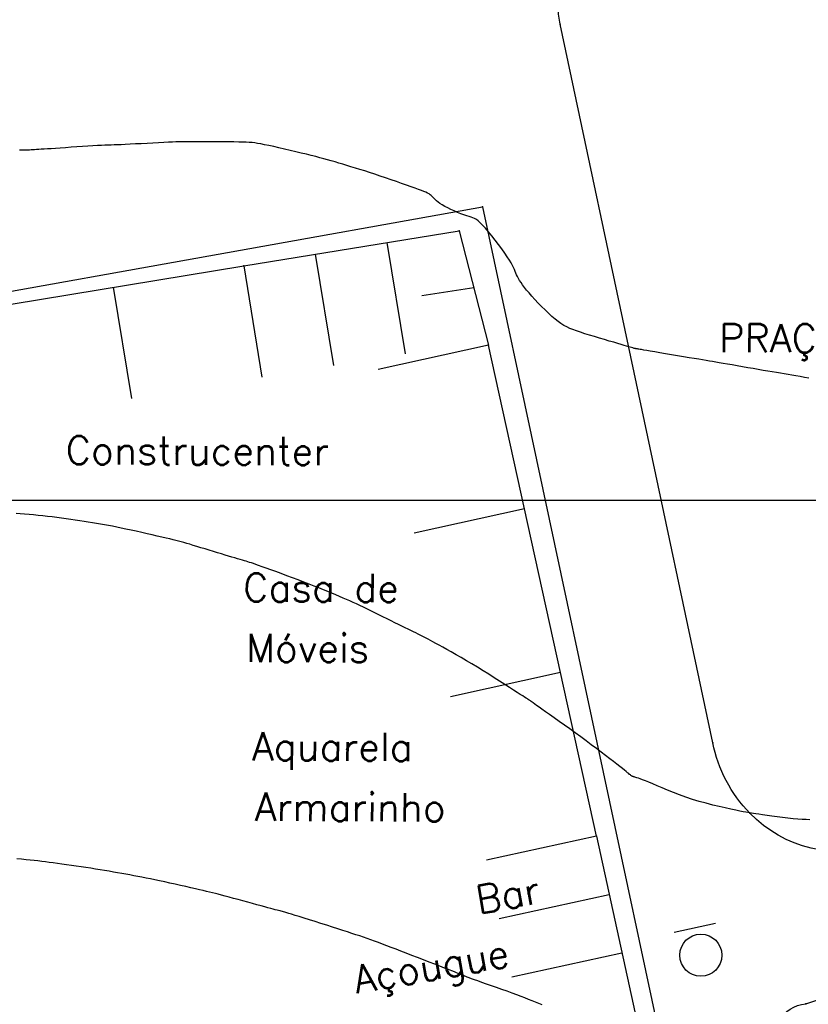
# Model space of a CAD drawing. Header units: millimetres. Extents: x 196436 to 199900, y 8705373 to 8708636.
# Tile 106 of 241: x 197902 to 197958, y 8706764 to 8706834. Entities that reach past the tile are written whole.
import ezdxf
from ezdxf.enums import TextEntityAlignment as Align

# ---------------------------------------------------------------- set-up
doc = ezdxf.new("R2010")
doc.units = ezdxf.units.MM
doc.header["$LTSCALE"] = 5
for name, color, linetype in [('$CURVAS1', 30, 'Continuous'), ('$CURVAS2', 40, 'Continuous'), ('CASA', 6, 'Continuous'), ('MALHA', 9, 'Continuous'), ('MEIO-FIO', 7, 'Continuous'), ('PL', 23, 'Continuous'), ('TEXTO', 2, 'Continuous')]:
    doc.layers.add(name, color=color, linetype=linetype)
doc.styles.add('GEOSIS', font='ROMANS.SHX')

# ---------------------------------------------------------------- blocks, each defined once
blk = doc.blocks.new('C')
at = {"layer": 'CASA'}
blk.add_lwpolyline([(0, 0), (0, 8)], dxfattribs=at)
blk = doc.blocks.new('PL')
at = {"layer": 'PL'}
blk.add_line((2.006, 1.493), (2.006, -1.493), dxfattribs=at)
blk.add_circle((0, 0), 1.495, dxfattribs=at)

msp = doc.modelspace()

# ---------------------------------------------------------------- linework, layer by layer
at = {"layer": '$CURVAS1'}
msp.add_polyline3d([(197958.143, 8706777.32, 690), (197957.884, 8706777.328, 690), (197957.606, 8706777.341, 690), (197957.3, 8706777.363, 690), (197956.959, 8706777.394, 690), (197956.593, 8706777.433, 690), (197956.213, 8706777.478, 690), (197955.832, 8706777.526, 690), (197955.462, 8706777.574, 690), (197955.114, 8706777.622, 690), (197954.8, 8706777.665, 690), (197954.534, 8706777.703, 690), (197954.322, 8706777.733, 690), (197954.154, 8706777.757, 690), (197954.014, 8706777.778, 690), (197953.886, 8706777.8, 690), (197953.755, 8706777.823, 690), (197953.606, 8706777.852, 690), (197953.423, 8706777.888, 690), (197953.191, 8706777.935, 690), (197952.897, 8706777.995, 690), (197952.549, 8706778.068, 690), (197952.154, 8706778.153, 690), (197951.723, 8706778.251, 690), (197951.266, 8706778.362, 690), (197950.791, 8706778.484, 690), (197950.309, 8706778.617, 690), (197949.829, 8706778.763, 690), (197949.359, 8706778.918, 690), (197948.904, 8706779.081, 690), (197948.47, 8706779.247, 690), (197948.058, 8706779.412, 690), (197947.674, 8706779.571, 690), (197947.32, 8706779.721, 690), (197947.002, 8706779.858, 690), (197946.723, 8706779.977, 690), (197946.486, 8706780.076, 690), (197946.288, 8706780.155, 690), (197946.124, 8706780.217, 690), (197945.991, 8706780.265, 690), (197945.885, 8706780.301, 690), (197945.801, 8706780.327, 690), (197945.735, 8706780.346, 690), (197945.683, 8706780.359, 690), (197945.642, 8706780.37, 690), (197945.608, 8706780.379, 690), (197945.579, 8706780.389, 690), (197945.552, 8706780.4, 690), (197945.525, 8706780.415, 690), (197945.496, 8706780.434, 690), (197945.462, 8706780.46, 690), (197945.42, 8706780.493, 690), (197945.368, 8706780.536, 690), (197945.303, 8706780.59, 690), (197945.221, 8706780.657, 690), (197945.121, 8706780.739, 690), (197944.999, 8706780.837, 690), (197944.851, 8706780.955, 690), (197944.676, 8706781.094, 690), (197944.471, 8706781.255, 690), (197944.232, 8706781.44, 690), (197943.963, 8706781.648, 690), (197943.667, 8706781.874, 690), (197943.347, 8706782.117, 690), (197943.006, 8706782.373, 690), (197942.649, 8706782.64, 690), (197942.277, 8706782.915, 690), (197941.895, 8706783.196, 690), (197941.507, 8706783.479, 690), (197941.118, 8706783.759, 690), (197940.735, 8706784.034, 690), (197940.365, 8706784.298, 690), (197940.015, 8706784.548, 690), (197939.69, 8706784.778, 690), (197939.398, 8706784.985, 690), (197939.146, 8706785.164, 690), (197938.938, 8706785.312, 690), (197938.769, 8706785.432, 690), (197938.636, 8706785.527, 690), (197938.53, 8706785.603, 690), (197938.448, 8706785.662, 690), (197938.383, 8706785.708, 690), (197938.329, 8706785.746, 690), (197938.281, 8706785.779, 690), (197938.232, 8706785.812, 690), (197938.177, 8706785.848, 690), (197938.11, 8706785.89, 690), (197938.026, 8706785.944, 690), (197937.918, 8706786.013, 690), (197937.78, 8706786.101, 690), (197937.608, 8706786.212, 690), (197937.394, 8706786.35, 690), (197937.135, 8706786.517, 690), (197936.837, 8706786.71, 690), (197936.504, 8706786.924, 690), (197936.145, 8706787.154, 690), (197935.765, 8706787.395, 690), (197935.371, 8706787.643, 690), (197934.97, 8706787.892, 690), (197934.568, 8706788.138, 690), (197934.171, 8706788.376, 690), (197933.783, 8706788.605, 690), (197933.409, 8706788.823, 690), (197933.05, 8706789.029, 690), (197932.711, 8706789.222, 690), (197932.394, 8706789.399, 690), (197932.104, 8706789.561, 690), (197931.843, 8706789.706, 690), (197931.614, 8706789.833, 690), (197931.413, 8706789.943, 690), (197931.235, 8706790.041, 690), (197931.074, 8706790.128, 690), (197930.925, 8706790.207, 690), (197930.784, 8706790.281, 690), (197930.645, 8706790.352, 690), (197930.503, 8706790.423, 690), (197930.354, 8706790.497, 690), (197930.195, 8706790.574, 690), (197930.025, 8706790.657, 690), (197929.844, 8706790.744, 690), (197929.649, 8706790.838, 690), (197929.44, 8706790.94, 690), (197929.215, 8706791.049, 690), (197928.974, 8706791.168, 690), (197928.715, 8706791.296, 690), (197928.441, 8706791.433, 690), (197928.158, 8706791.574, 690), (197927.869, 8706791.718, 690), (197927.578, 8706791.863, 690), (197927.289, 8706792.006, 690), (197927.006, 8706792.145, 690), (197926.734, 8706792.278, 690), (197926.475, 8706792.402, 690), (197926.227, 8706792.518, 690), (197925.987, 8706792.629, 690), (197925.751, 8706792.736, 690), (197925.516, 8706792.841, 690), (197925.279, 8706792.945, 690), (197925.036, 8706793.05, 690), (197924.784, 8706793.158, 690), (197924.52, 8706793.271, 690), (197924.242, 8706793.387, 690), (197923.951, 8706793.508, 690), (197923.645, 8706793.634, 690), (197923.322, 8706793.765, 690), (197922.983, 8706793.9, 690), (197922.627, 8706794.04, 690), (197922.252, 8706794.185, 690), (197921.859, 8706794.334, 690), (197921.455, 8706794.486, 690), (197921.049, 8706794.636, 690), (197920.649, 8706794.783, 690), (197920.265, 8706794.923, 690), (197919.904, 8706795.054, 690), (197919.575, 8706795.173, 690), (197919.286, 8706795.276, 690), (197919.044, 8706795.363, 690), (197918.843, 8706795.434, 690), (197918.675, 8706795.493, 690), (197918.531, 8706795.542, 690), (197918.404, 8706795.584, 690), (197918.284, 8706795.623, 690), (197918.164, 8706795.66, 690), (197918.036, 8706795.698, 690), (197917.892, 8706795.741, 690), (197917.731, 8706795.788, 690), (197917.554, 8706795.84, 690), (197917.359, 8706795.897, 690), (197917.148, 8706795.96, 690), (197916.919, 8706796.027, 690), (197916.673, 8706796.1, 690), (197916.41, 8706796.179, 690), (197916.13, 8706796.264, 690), (197915.839, 8706796.353, 690), (197915.542, 8706796.444, 690), (197915.245, 8706796.535, 690), (197914.952, 8706796.624, 690), (197914.671, 8706796.71, 690), (197914.405, 8706796.79, 690), (197914.162, 8706796.863, 690), (197913.945, 8706796.927, 690), (197913.746, 8706796.984, 690), (197913.558, 8706797.036, 690), (197913.373, 8706797.085, 690), (197913.181, 8706797.135, 690), (197912.975, 8706797.186, 690), (197912.745, 8706797.241, 690), (197912.484, 8706797.303, 690), (197912.186, 8706797.374, 690), (197911.855, 8706797.451, 690), (197911.5, 8706797.533, 690), (197911.129, 8706797.618, 690), (197910.749, 8706797.704, 690), (197910.368, 8706797.789, 690), (197909.994, 8706797.871, 690), (197909.636, 8706797.949, 690), (197909.298, 8706798.019, 690), (197908.98, 8706798.084, 690), (197908.676, 8706798.143, 690), (197908.384, 8706798.198, 690), (197908.1, 8706798.25, 690), (197907.819, 8706798.3, 690), (197907.537, 8706798.348, 690), (197907.251, 8706798.396, 690), (197906.959, 8706798.444, 690), (197906.658, 8706798.492, 690), (197906.351, 8706798.54, 690), (197906.038, 8706798.587, 690), (197905.719, 8706798.634, 690), (197905.396, 8706798.679, 690), (197905.069, 8706798.723, 690), (197904.738, 8706798.766, 690), (197904.404, 8706798.806, 690), (197904.07, 8706798.844, 690), (197903.736, 8706798.881, 690), (197903.405, 8706798.915, 690), (197903.077, 8706798.947, 690), (197902.756, 8706798.978, 690), (197902.441, 8706799.006, 690), (197902.136, 8706799.033, 690), (197901.841, 8706799.058, 690)], dxfattribs=at)
at = {"layer": '$CURVAS2'}
for points in [[(197958.08, 8706808.654, 689), (197957.767, 8706808.709, 689), (197957.463, 8706808.762, 689), (197957.17, 8706808.813, 689), (197956.886, 8706808.861, 689), (197956.61, 8706808.908, 689), (197956.336, 8706808.953, 689), (197956.06, 8706808.999, 689), (197955.777, 8706809.046, 689), (197955.483, 8706809.096, 689), (197955.173, 8706809.148, 689), (197954.844, 8706809.204, 689), (197954.492, 8706809.265, 689), (197954.124, 8706809.33, 689), (197953.746, 8706809.396, 689), (197953.368, 8706809.463, 689), (197952.996, 8706809.529, 689), (197952.638, 8706809.592, 689), (197952.303, 8706809.65, 689), (197951.997, 8706809.704, 689), (197951.726, 8706809.75, 689), (197951.482, 8706809.791, 689), (197951.253, 8706809.829, 689), (197951.029, 8706809.866, 689), (197950.798, 8706809.904, 689), (197950.549, 8706809.944, 689), (197950.273, 8706809.99, 689), (197949.956, 8706810.043, 689), (197949.593, 8706810.104, 689), (197949.194, 8706810.171, 689), (197948.773, 8706810.243, 689), (197948.344, 8706810.316, 689), (197947.921, 8706810.388, 689), (197947.519, 8706810.456, 689), (197947.152, 8706810.519, 689), (197946.835, 8706810.573, 689), (197946.577, 8706810.617, 689), (197946.375, 8706810.651, 689), (197946.221, 8706810.677, 689), (197946.108, 8706810.696, 689), (197946.027, 8706810.709, 689), (197945.972, 8706810.718, 689), (197945.935, 8706810.723, 689), (197945.907, 8706810.727, 689), (197945.883, 8706810.73, 689), (197945.86, 8706810.734, 689), (197945.836, 8706810.737, 689), (197945.81, 8706810.742, 689), (197945.779, 8706810.749, 689), (197945.743, 8706810.757, 689), (197945.701, 8706810.769, 689), (197945.649, 8706810.783, 689), (197945.587, 8706810.801, 689), (197945.511, 8706810.824, 689), (197945.416, 8706810.852, 689), (197945.3, 8706810.888, 689), (197945.157, 8706810.93, 689), (197944.984, 8706810.982, 689), (197944.776, 8706811.043, 689), (197944.531, 8706811.114, 689), (197944.245, 8706811.197, 689), (197943.927, 8706811.289, 689), (197943.586, 8706811.388, 689), (197943.231, 8706811.491, 689), (197942.873, 8706811.598, 689), (197942.521, 8706811.704, 689), (197942.184, 8706811.808, 689), (197941.873, 8706811.908, 689), (197941.594, 8706812.003, 689), (197941.343, 8706812.095, 689), (197941.114, 8706812.189, 689), (197940.901, 8706812.29, 689), (197940.698, 8706812.401, 689), (197940.497, 8706812.528, 689), (197940.293, 8706812.673, 689), (197940.08, 8706812.843, 689), (197939.852, 8706813.039, 689), (197939.613, 8706813.257, 689), (197939.368, 8706813.492, 689), (197939.122, 8706813.736, 689), (197938.881, 8706813.985, 689), (197938.649, 8706814.232, 689), (197938.431, 8706814.472, 689), (197938.233, 8706814.699, 689), (197938.058, 8706814.907, 689), (197937.906, 8706815.097, 689), (197937.775, 8706815.273, 689), (197937.662, 8706815.434, 689), (197937.565, 8706815.584, 689), (197937.482, 8706815.724, 689), (197937.411, 8706815.856, 689), (197937.35, 8706815.982, 689), (197937.296, 8706816.104, 689), (197937.245, 8706816.227, 689), (197937.191, 8706816.357, 689), (197937.128, 8706816.497, 689), (197937.052, 8706816.653, 689), (197936.957, 8706816.83, 689), (197936.837, 8706817.033, 689), (197936.687, 8706817.267, 689), (197936.505, 8706817.534, 689), (197936.296, 8706817.826, 689), (197936.068, 8706818.133, 689), (197935.83, 8706818.444, 689), (197935.59, 8706818.747, 689), (197935.356, 8706819.032, 689), (197935.136, 8706819.289, 689), (197934.938, 8706819.507, 689), (197934.769, 8706819.678, 689), (197934.623, 8706819.807, 689), (197934.492, 8706819.903, 689), (197934.369, 8706819.973, 689), (197934.247, 8706820.027, 689), (197934.118, 8706820.073, 689), (197933.974, 8706820.118, 689), (197933.807, 8706820.172, 689), (197933.613, 8706820.24, 689), (197933.397, 8706820.322, 689), (197933.166, 8706820.415, 689), (197932.929, 8706820.517, 689), (197932.692, 8706820.624, 689), (197932.464, 8706820.734, 689), (197932.253, 8706820.843, 689), (197932.066, 8706820.951, 689), (197931.909, 8706821.053, 689), (197931.779, 8706821.149, 689), (197931.671, 8706821.24, 689), (197931.581, 8706821.326, 689), (197931.503, 8706821.406, 689), (197931.433, 8706821.481, 689), (197931.366, 8706821.551, 689), (197931.298, 8706821.615, 689), (197931.223, 8706821.674, 689), (197931.137, 8706821.73, 689), (197931.036, 8706821.785, 689), (197930.915, 8706821.842, 689), (197930.769, 8706821.904, 689), (197930.595, 8706821.972, 689), (197930.388, 8706822.049, 689), (197930.143, 8706822.138, 689), (197929.858, 8706822.24, 689), (197929.538, 8706822.353, 689), (197929.191, 8706822.474, 689), (197928.823, 8706822.602, 689), (197928.441, 8706822.733, 689), (197928.054, 8706822.866, 689), (197927.667, 8706822.996, 689), (197927.288, 8706823.122, 689), (197926.922, 8706823.242, 689), (197926.571, 8706823.355, 689), (197926.234, 8706823.463, 689), (197925.91, 8706823.564, 689), (197925.599, 8706823.661, 689), (197925.299, 8706823.752, 689), (197925.011, 8706823.838, 689), (197924.733, 8706823.921, 689), (197924.465, 8706824, 689), (197924.202, 8706824.076, 689), (197923.938, 8706824.15, 689), (197923.669, 8706824.224, 689), (197923.39, 8706824.3, 689), (197923.096, 8706824.377, 689), (197922.781, 8706824.457, 689), (197922.44, 8706824.541, 689), (197922.072, 8706824.631, 689), (197921.682, 8706824.724, 689), (197921.282, 8706824.817, 689), (197920.881, 8706824.91, 689), (197920.489, 8706824.999, 689), (197920.115, 8706825.081, 689), (197919.771, 8706825.156, 689), (197919.465, 8706825.221, 689), (197919.203, 8706825.273, 689), (197918.977, 8706825.314, 689), (197918.773, 8706825.345, 689), (197918.578, 8706825.369, 689), (197918.379, 8706825.385, 689), (197918.164, 8706825.397, 689), (197917.919, 8706825.404, 689), (197917.63, 8706825.41, 689), (197917.29, 8706825.414, 689), (197916.908, 8706825.418, 689), (197916.499, 8706825.421, 689), (197916.075, 8706825.424, 689), (197915.652, 8706825.426, 689), (197915.242, 8706825.428, 689), (197914.862, 8706825.43, 689), (197914.523, 8706825.431, 689), (197914.237, 8706825.433, 689), (197913.993, 8706825.433, 689), (197913.777, 8706825.432, 689), (197913.577, 8706825.43, 689), (197913.378, 8706825.426, 689), (197913.166, 8706825.419, 689), (197912.927, 8706825.409, 689), (197912.647, 8706825.396, 689), (197912.318, 8706825.379, 689), (197911.947, 8706825.359, 689), (197911.549, 8706825.337, 689), (197911.135, 8706825.314, 689), (197910.719, 8706825.292, 689), (197910.314, 8706825.27, 689), (197909.933, 8706825.25, 689), (197909.589, 8706825.234, 689), (197909.292, 8706825.222, 689), (197909.033, 8706825.212, 689), (197908.8, 8706825.205, 689), (197908.582, 8706825.198, 689), (197908.365, 8706825.191, 689), (197908.139, 8706825.182, 689), (197907.89, 8706825.172, 689), (197907.608, 8706825.157, 689), (197907.283, 8706825.138, 689), (197906.923, 8706825.115, 689), (197906.539, 8706825.09, 689), (197906.141, 8706825.063, 689), (197905.74, 8706825.035, 689), (197905.348, 8706825.008, 689), (197904.975, 8706824.982, 689), (197904.632, 8706824.959, 689), (197904.328, 8706824.938, 689), (197904.061, 8706824.921, 689), (197903.827, 8706824.907, 689), (197903.622, 8706824.894, 689), (197903.443, 8706824.883, 689), (197903.285, 8706824.873, 689), (197903.146, 8706824.864, 689), (197903.02, 8706824.856, 689), (197902.904, 8706824.847, 689), (197902.792, 8706824.839, 689), (197902.678, 8706824.832, 689), (197902.555, 8706824.827, 689), (197902.418, 8706824.826, 689), (197902.259, 8706824.828, 689), (197902.074, 8706824.835, 689)], [(197939.164, 8706764.177, 691), (197938.923, 8706764.278, 691), (197938.686, 8706764.376, 691), (197938.448, 8706764.474, 691), (197938.202, 8706764.572, 691), (197937.942, 8706764.674, 691), (197937.663, 8706764.781, 691), (197937.358, 8706764.895, 691), (197937.024, 8706765.018, 691), (197936.668, 8706765.146, 691), (197936.299, 8706765.278, 691), (197935.928, 8706765.41, 691), (197935.563, 8706765.538, 691), (197935.215, 8706765.661, 691), (197934.893, 8706765.774, 691), (197934.606, 8706765.876, 691), (197934.363, 8706765.963, 691), (197934.159, 8706766.036, 691), (197933.991, 8706766.097, 691), (197933.853, 8706766.149, 691), (197933.74, 8706766.192, 691), (197933.647, 8706766.228, 691), (197933.57, 8706766.259, 691), (197933.503, 8706766.286, 691), (197933.441, 8706766.312, 691), (197933.376, 8706766.339, 691), (197933.302, 8706766.37, 691), (197933.211, 8706766.408, 691), (197933.095, 8706766.455, 691), (197932.946, 8706766.515, 691), (197932.758, 8706766.589, 691), (197932.523, 8706766.682, 691), (197932.236, 8706766.795, 691), (197931.904, 8706766.924, 691), (197931.537, 8706767.067, 691), (197931.145, 8706767.219, 691), (197930.737, 8706767.377, 691), (197930.324, 8706767.537, 691), (197929.914, 8706767.695, 691), (197929.519, 8706767.848, 691), (197929.145, 8706767.992, 691), (197928.793, 8706768.127, 691), (197928.46, 8706768.255, 691), (197928.144, 8706768.375, 691), (197927.843, 8706768.488, 691), (197927.556, 8706768.595, 691), (197927.278, 8706768.697, 691), (197927.01, 8706768.795, 691), (197926.747, 8706768.888, 691), (197926.486, 8706768.98, 691), (197926.222, 8706769.071, 691), (197925.949, 8706769.162, 691), (197925.663, 8706769.257, 691), (197925.359, 8706769.356, 691), (197925.032, 8706769.462, 691), (197924.677, 8706769.576, 691), (197924.292, 8706769.698, 691), (197923.886, 8706769.827, 691), (197923.47, 8706769.958, 691), (197923.055, 8706770.089, 691), (197922.652, 8706770.215, 691), (197922.273, 8706770.333, 691), (197921.93, 8706770.44, 691), (197921.632, 8706770.533, 691), (197921.388, 8706770.608, 691), (197921.194, 8706770.668, 691), (197921.039, 8706770.715, 691), (197920.916, 8706770.751, 691), (197920.816, 8706770.78, 691), (197920.729, 8706770.804, 691), (197920.648, 8706770.826, 691), (197920.563, 8706770.848, 691), (197920.466, 8706770.873, 691), (197920.355, 8706770.902, 691), (197920.226, 8706770.936, 691), (197920.077, 8706770.975, 691), (197919.904, 8706771.021, 691), (197919.706, 8706771.074, 691), (197919.478, 8706771.135, 691), (197919.219, 8706771.205, 691), (197918.928, 8706771.284, 691), (197918.612, 8706771.371, 691), (197918.278, 8706771.462, 691), (197917.937, 8706771.555, 691), (197917.597, 8706771.648, 691), (197917.265, 8706771.738, 691), (197916.952, 8706771.824, 691), (197916.666, 8706771.901, 691), (197916.413, 8706771.969, 691), (197916.186, 8706772.029, 691), (197915.976, 8706772.084, 691), (197915.774, 8706772.135, 691), (197915.57, 8706772.185, 691), (197915.356, 8706772.236, 691), (197915.122, 8706772.291, 691), (197914.859, 8706772.352, 691), (197914.561, 8706772.42, 691), (197914.231, 8706772.495, 691), (197913.878, 8706772.574, 691), (197913.51, 8706772.656, 691), (197913.132, 8706772.74, 691), (197912.754, 8706772.822, 691), (197912.382, 8706772.903, 691), (197912.024, 8706772.98, 691), (197911.686, 8706773.051, 691), (197911.366, 8706773.117, 691), (197911.06, 8706773.18, 691), (197910.765, 8706773.238, 691), (197910.478, 8706773.294, 691), (197910.195, 8706773.348, 691), (197909.913, 8706773.401, 691), (197909.629, 8706773.453, 691), (197909.339, 8706773.504, 691), (197909.042, 8706773.556, 691), (197908.74, 8706773.608, 691), (197908.432, 8706773.661, 691), (197908.117, 8706773.713, 691), (197907.795, 8706773.765, 691), (197907.467, 8706773.818, 691), (197907.133, 8706773.87, 691), (197906.792, 8706773.923, 691), (197906.448, 8706773.975, 691), (197906.103, 8706774.026, 691), (197905.761, 8706774.076, 691), (197905.424, 8706774.125, 691), (197905.096, 8706774.171, 691), (197904.78, 8706774.215, 691), (197904.478, 8706774.256, 691), (197904.193, 8706774.294, 691), (197903.92, 8706774.329, 691), (197903.654, 8706774.362, 691), (197903.389, 8706774.394, 691), (197903.12, 8706774.424, 691), (197902.841, 8706774.454, 691), (197902.547, 8706774.484, 691), (197902.232, 8706774.514, 691), (197901.893, 8706774.546, 691)]]:
    msp.add_polyline3d(points, dxfattribs=at)
at = {"layer": 'CASA'}
for points in [[(197917.99, 8706816.616), (197933.262, 8706819.117)], [(197933.262, 8706819.117), (197935.348, 8706810.99)], [(197899.464, 8706813.584), (197917.99, 8706816.616)], [(197917.99, 8706816.616), (197919.282, 8706808.721)], [(197908.727, 8706815.1), (197910.019, 8706807.205)], [(197934.305, 8706815.053), (197930.628, 8706814.5)], [(197943.015, 8706776.162), (197935.348, 8706810.99)], [(197943.015, 8706776.162), (197946.631, 8706759.569)]]:
    msp.add_lwpolyline(points, dxfattribs=at)
for p in [(197933.263, 8706819.117, 689.171), (197917.99, 8706816.616, 689.37), (197935.349, 8706810.99, 689.263), (197943.016, 8706776.162, 690.202)]:
    msp.add_point(p, dxfattribs=at)
at = {"layer": 'MALHA'}
msp.add_line((196441.61, 8706800), (199000, 8706800), dxfattribs=at)
msp.add_line((196441.61, 8706800), (199000, 8706800), dxfattribs=at)
at = {"layer": 'MEIO-FIO'}
for points in [[(197945.625, 8706842.489), (197965.591, 8706850.152, -0.396923), (197975.055, 8706846.27), (197995.732, 8706796.158, -0.438573), (197990.55, 8706785.015), (197963.237, 8706775.549, -0.291916), (197953.897, 8706777.78, -0.142582), (197951.26, 8706782.782), (197940.436, 8706833.771, -0.391402), (197945.625, 8706842.489, 7.709269)], [(197897.404, 8706814.084), (197934.922, 8706820.803), (197947.77, 8706760.644, -0.375575), (197945.733, 8706756.987), (197922.86, 8706752.595), (197890.831, 8706747.432), (197767.159, 8706735.335)], [(197957.862, 8706764.264), (198003.361, 8706779.672), (198015.579, 8706748.382, -0.481701), (198014.304, 8706746.184), (197963.882, 8706733.383, -0.379896), (197961.479, 8706734.626), (197955.476, 8706760.839, -0.442774), (197957.862, 8706764.264, 1.698205)]]:
    msp.add_lwpolyline(points, format="xyb", dxfattribs=at)
for p in [(197940.437, 8706833.772, 688.617), (197934.923, 8706820.804, 688.842), (197951.261, 8706782.782, 689.76), (197953.898, 8706777.78, 690.001), (197957.863, 8706764.264, 690.56)]:
    msp.add_point(p, dxfattribs=at)

# ---------------------------------------------------------------- block references
at = {"layer": 'CASA'}
for p, rotation in [((197929.464, 8706810.389), 9.300008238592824), ((197924.373, 8706809.555), 9.300008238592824), ((197935.348, 8706810.99), 102.4148379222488), ((197937.904, 8706799.381), 102.4148379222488), ((197940.46, 8706787.771), 102.4148379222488), ((197943.015, 8706776.162), 102.4148379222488), ((197936.103, 8706770.311), 282.293987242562), ((197937.007, 8706766.162), 282.293987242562)]:
    msp.add_blockref('C', p, dxfattribs=dict(at, rotation=rotation))
at = {"layer": 'PL', "rotation": 102.2673697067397}
msp.add_blockref('PL', (197950.418, 8706767.704), dxfattribs=at)

# ---------------------------------------------------------------- texts
at = {"layer": 'TEXTO', "style": 'GEOSIS'}
for s, rotation, p in [('PRAÇA DA', 359.749, (197951.708, 8706809.91)), ('PRAÇA DA', 359.749, (197951.708, 8706809.91)), ('Construcenter', 359.749, (197905.346, 8706801.946)), ('Casa de', 359.749, (197917.934, 8706792.199)), ('Móveis', 359.749, (197918.141, 8706787.916)), ('Aquarela', 359.749, (197918.561, 8706780.928)), ('Armarinho', 359.749, (197918.768, 8706776.645)), ('Bar', 10.06164, (197934.751, 8706770.029)), ('Açougue', 10.06164, (197926.075, 8706764.38))]:
    msp.add_text(s, height=2, rotation=rotation, dxfattribs=at).set_placement(p, align=Align.BOTTOM_LEFT)

doc.saveas('drawing.dxf')
